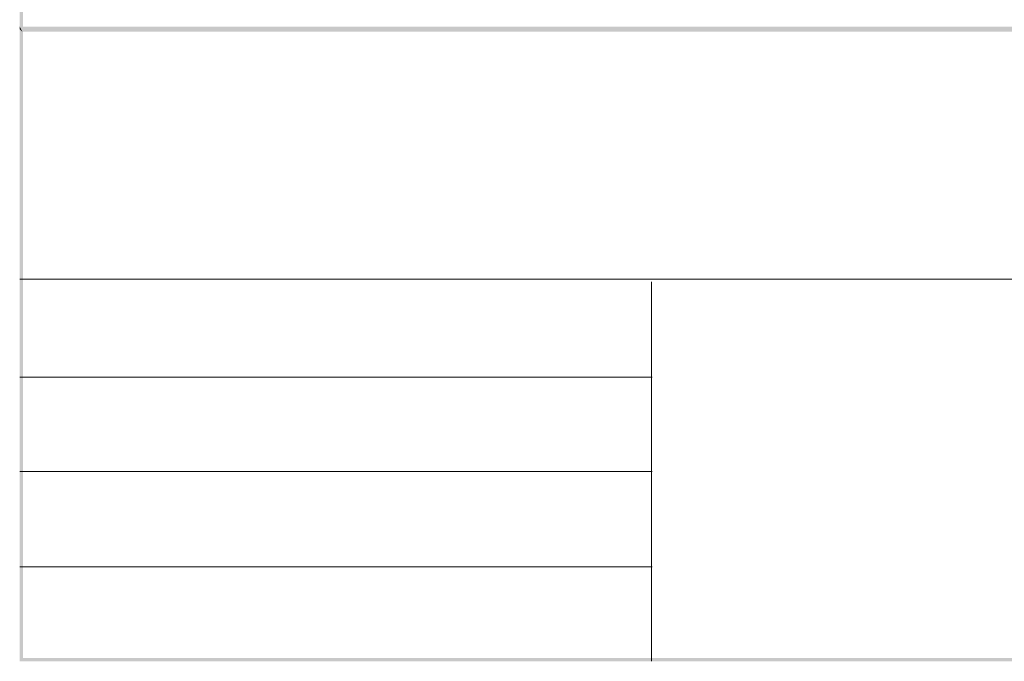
# Model space of a CAD drawing. Header units: millimetres. Extents: x 7 to 203, y 3 to 294.
# Tile 1 of 15: x 7 to 56, y 3 to 35. Entities that reach past the tile are written whole.
import ezdxf

# ---------------------------------------------------------------- set-up
doc = ezdxf.new("R2010")
doc.units = ezdxf.units.MM
doc.layers.add('DGE_CONTORNOS', color=7, linetype='Continuous', lineweight=0)
doc.layers.add('DGE_RELLENO', color=7, linetype='Continuous', lineweight=0)

msp = doc.modelspace()

# ---------------------------------------------------------------- hatches: boundary and pattern name
at = {"layer": 'DGE_RELLENO', "true_color": 0x000000}
for points in [[(6.5617, 3.2456), (6.731, 3.415), (6.5617, 293.9063)], [(6.731, 3.415), (6.5617, 293.9063), (6.731, 293.737)], [(6.5617, 34.6993), (6.6887, 34.5723), (6.5617, 34.8263)], [(6.6887, 34.5723), (6.5617, 34.8263), (203.1577, 34.5723)], [(6.5617, 34.8263), (203.1577, 34.5723), (203.2847, 34.8263)], [(6.5617, 3.2456), (6.6887, 3.3726), (6.5617, 34.6993)], [(6.6887, 3.3726), (6.5617, 34.6993), (6.6887, 34.5723)], [(203.2847, 3.2456), (203.1153, 3.415), (6.5617, 3.2456)], [(203.1153, 3.415), (6.5617, 3.2456), (6.731, 3.415)], [(203.2847, 3.2456), (203.1577, 3.3726), (6.5617, 3.2456)], [(203.1577, 3.3726), (6.5617, 3.2456), (6.6887, 3.3726)]]:
    msp.add_hatch(color=7, dxfattribs=at).paths.add_polyline_path(points, flags=0)

# ---------------------------------------------------------------- linework, layer by layer
at = {"layer": 'DGE_CONTORNOS', "lineweight": 9}
msp.add_lwpolyline([(6.5617, 22.2533), (203.2847, 22.2533)], dxfattribs=at)
at = {"layer": 'DGE_CONTORNOS', "lineweight": 13}
for points in [[(38.0153, 22.1263), (38.0153, 3.2456)], [(38.0153, 17.3849), (6.5617, 17.3849)], [(38.0153, 12.6859), (6.5617, 12.6859)], [(38.0153, 7.9446), (6.5617, 7.9446)]]:
    msp.add_lwpolyline(points, dxfattribs=at)
at = {"layer": 'DGE_CONTORNOS', "lineweight": 5}
for points in [[(38.0153, 17.3849), (38.0577, 17.3849)], [(38.0153, 12.6859), (38.0577, 12.6859)], [(38.0153, 7.9446), (38.0577, 7.9446)]]:
    msp.add_lwpolyline(points, dxfattribs=at)

doc.saveas('drawing.dxf')
